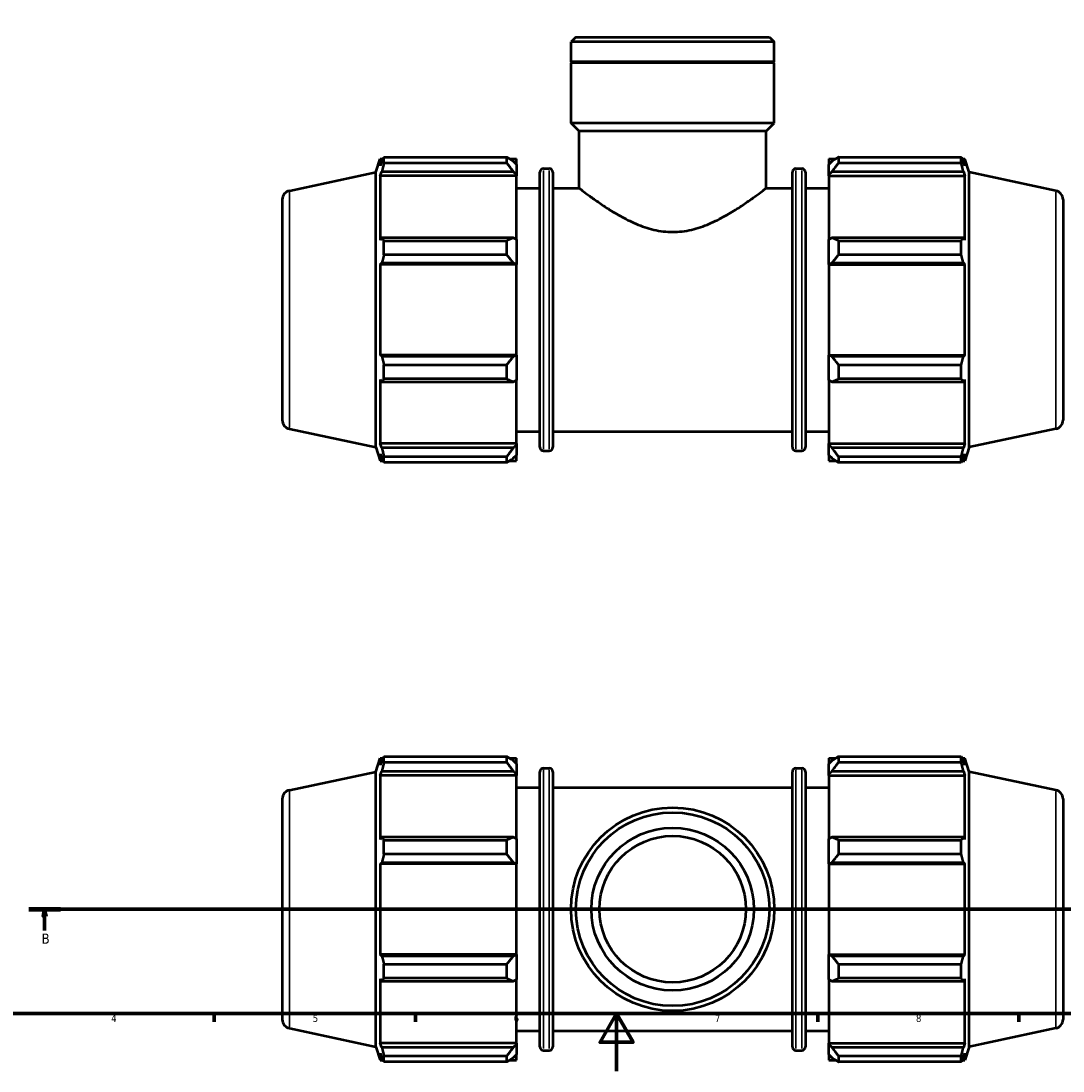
# Model space of a CAD drawing. Header units: millimetres. Extents: x 0 to 931, y 0 to 963.
# Tile 2 of 6: x 213 to 576, y 0 to 366. Entities that reach past the tile are written whole.
import ezdxf

# ---------------------------------------------------------------- set-up
doc = ezdxf.new("R2010")
doc.units = ezdxf.units.MM
doc.linetypes.add('CHAIN', pattern=[0.7087, 0.4724, -0.0591, 0.1181, -0.0591])
for name, color, linetype, lineweight in [('Border (ISO)', 7, 'Continuous', 70), ('Section Line (ISO)', 7, 'CHAIN', 70), ('Visible (ISO)', 7, 'Continuous', 50), ('Visible Narrow (ISO)', 7, 'Continuous', 35)]:
    doc.layers.add(name, color=color, linetype=linetype, lineweight=lineweight)
doc.styles.add('Label Text (ISO)', font='tahoma.ttf')
doc.styles.add('Note Text (ISO)', font='tahoma.ttf')

# ---------------------------------------------------------------- blocks, each defined once
blk = doc.blocks.new('Borders Default Border')
at = {"layer": 'Border (ISO)'}
for p, q in [((280.33, 20), (280.33, 17.1)), ((350.42, 20), (350.42, 17.1)), ((490.58, 20), (490.58, 17.1)), ((560.67, 20), (560.67, 17.1))]:
    blk.add_line(p, q, dxfattribs=at)
at = {"layer": 'Border (ISO)', "flags": 128}
for points in [[(20, 20), (20, 574), (821, 574), (821, 20), (20, 20)], [(420.5, 0), (420.5, 20), (414.73, 10), (426.27, 10), (420.5, 20)]]:
    blk.add_lwpolyline(points, dxfattribs=at)
at = {"layer": 'Border (ISO)', "color": 232, "true_color": 0xca0064, "char_height": 2.5, "attachment_point": 7, "style": 'Note Text (ISO)'}
for s, insert in [('4', (244.42, 17.1)), ('5', (314.64, 17.05)), ('6', (384.66, 17.05)), ('7', (454.77, 17.1)), ('8', (524.81, 17.04))]:
    blk.add_mtext(s, dxfattribs=dict(at, insert=insert))
blk = doc.blocks.new('2dTransSection0')
at = {"layer": 'Section Line (ISO)', "linetype": 'CHAIN'}
blk.add_line((215.75, 56.35), (673.79, 56.35), dxfattribs=at)
at = {"layer": 'Section Line (ISO)', "linetype": 'Continuous', "lineweight": 140}
for p, q in [((215.75, 56.35), (226.71, 56.35)), ((662.83, 56.35), (673.79, 56.35))]:
    blk.add_line(p, q, dxfattribs=at)
at = {"layer": 'Section Line (ISO)', "linetype": 'Continuous'}
for p, q in [((221.23, 56.35), (220.73, 53.85)), ((221.23, 53.85), (221.23, 56.35)), ((221.73, 53.85), (221.23, 56.35)), ((668.31, 56.35), (667.81, 53.85)), ((668.31, 53.85), (668.31, 56.35)), ((668.81, 53.85), (668.31, 56.35)), ((220.73, 53.85), (221.73, 53.85)), ((221.23, 48.93), (221.23, 53.85)), ((667.81, 53.85), (668.81, 53.85)), ((668.31, 48.93), (668.31, 53.85))]:
    blk.add_line(p, q, dxfattribs=at)
at = {"layer": 'Section Line (ISO)', "linetype": 'Continuous', "flags": 128}
for points in [[(221.73, 53.85), (221.23, 56.35), (220.73, 53.85), (221.73, 53.85)], [(668.81, 53.85), (668.31, 56.35), (667.81, 53.85), (668.81, 53.85)]]:
    blk.add_lwpolyline(points, dxfattribs=at)
at = {"layer": 'Section Line (ISO)'}
for points in [[(221.73, 53.85), (221.23, 56.35), (220.73, 53.85), (221.73, 53.85)], [(668.81, 53.85), (668.31, 56.35), (667.81, 53.85), (668.81, 53.85)]]:
    blk.add_solid(points, dxfattribs=at)
at = {"layer": 'Section Line (ISO)', "char_height": 3.5, "attachment_point": 7, "style": 'Label Text (ISO)'}
for insert in [(220.16, 44.35), (667.24, 44.35)]:
    blk.add_mtext('B', dxfattribs=dict(at, insert=insert))

msp = doc.modelspace()

# ---------------------------------------------------------------- linework, layer by layer
at = {"layer": 'Visible (ISO)'}
for p, q in [((406.321, 360.098), (404.621, 358.398)), ((404.621, 351.398), (404.621, 358.398)), ((475.441, 358.398), (404.621, 358.398)), ((406.321, 360.098), (473.742, 360.098)), ((473.742, 360.098), (475.441, 358.398)), ((475.441, 351.398), (475.441, 358.398)), ((475.441, 351.398), (404.621, 351.398)), ((404.921, 351.098), (404.621, 351.398)), ((475.441, 351.098), (404.621, 351.098)), ((404.621, 330.098), (404.621, 351.098)), ((475.141, 351.098), (475.441, 351.398)), ((475.441, 330.098), (475.441, 351.098)), ((475.441, 330.098), (404.621, 330.098)), ((407.454, 327.265), (404.621, 330.098)), ((472.608, 327.265), (475.441, 330.098)), ((472.608, 327.265), (407.454, 327.265)), ((407.454, 307.473), (407.454, 327.265)), ((472.608, 307.473), (472.608, 327.265)), ((339.469, 318.261), (382.241, 318.261)), ((339.469, 316.218), (339.469, 318.261)), ((382.241, 316.218), (382.241, 318.261)), ((497.821, 318.261), (497.821, 316.218)), ((497.821, 318.261), (540.593, 318.261)), ((540.593, 316.218), (540.593, 318.261)), ((336.671, 312.986), (338.184, 317.643)), ((338.184, 317.643), (338.184, 315.211)), ((338.184, 317.643), (339.15, 317.643)), ((338.735, 316.828), (338.184, 315.211)), ((382.241, 316.218), (339.469, 316.218)), ((383.226, 317.643), (385.631, 317.643)), ((385.631, 315.75), (384.501, 316.828)), ((385.631, 315.75), (385.631, 317.643)), ((385.631, 315.75), (385.631, 312.207)), ((494.431, 317.643), (494.431, 315.75)), ((494.431, 317.643), (496.837, 317.643)), ((495.561, 316.828), (494.431, 315.75)), ((494.431, 312.207), (494.431, 315.75)), ((540.593, 316.218), (497.821, 316.218)), ((540.913, 317.643), (541.878, 317.643)), ((541.878, 315.211), (541.327, 316.828)), ((541.878, 315.211), (541.878, 317.643)), ((543.391, 312.986), (541.878, 317.643)), ((306.526, 306.579), (336.671, 312.986)), ((336.671, 217.21), (336.671, 312.986)), ((338.184, 311.706), (338.735, 313.21)), ((338.184, 311.706), (338.184, 289.361)), ((385.631, 311.706), (338.184, 311.706)), ((338.735, 313.21), (384.501, 313.21)), ((384.501, 313.21), (385.631, 312.207)), ((385.631, 312.207), (385.631, 311.706)), ((385.631, 289.622), (385.631, 311.706)), ((393.791, 217.203), (393.791, 312.993)), ((395.051, 314.253), (397.065, 314.253)), ((398.325, 312.993), (398.325, 217.203)), ((481.738, 217.203), (481.738, 312.993)), ((482.998, 314.253), (485.011, 314.253)), ((486.271, 312.993), (486.271, 217.203)), ((494.431, 312.207), (495.561, 313.21)), ((494.431, 311.706), (494.431, 312.207)), ((494.431, 311.706), (494.431, 289.622)), ((494.431, 311.706), (541.878, 311.706)), ((495.561, 313.21), (541.327, 313.21)), ((541.327, 313.21), (541.878, 311.706)), ((541.878, 289.361), (541.878, 311.706)), ((543.391, 217.21), (543.391, 312.986)), ((573.536, 306.579), (543.391, 312.986)), ((385.631, 307.473), (393.791, 307.473)), ((398.325, 307.473), (407.454, 307.473)), ((472.608, 307.473), (481.738, 307.473)), ((486.271, 307.473), (494.431, 307.473)), ((304.031, 303.497), (304.031, 226.699)), ((576.031, 303.497), (576.031, 226.699)), ((338.735, 290.143), (338.184, 289.361)), ((384.501, 290.143), (338.735, 290.143)), ((339.469, 284.229), (339.469, 289.162)), ((339.469, 289.162), (382.241, 289.162)), ((382.241, 284.229), (382.241, 289.162)), ((385.631, 289.622), (384.501, 290.143)), ((385.631, 289.622), (385.631, 281.069)), ((495.561, 290.143), (494.431, 289.622)), ((494.431, 281.069), (494.431, 289.622)), ((541.327, 290.143), (495.561, 290.143)), ((497.821, 289.162), (497.821, 284.229)), ((497.821, 289.162), (540.593, 289.162)), ((540.593, 284.229), (540.593, 289.162)), ((541.878, 289.361), (541.327, 290.143)), ((382.241, 284.229), (339.469, 284.229)), ((540.593, 284.229), (497.821, 284.229)), ((338.184, 280.899), (338.735, 281.408)), ((385.631, 280.899), (338.184, 280.899)), ((338.184, 280.899), (338.184, 249.298)), ((338.735, 281.408), (384.501, 281.408)), ((384.501, 281.408), (385.631, 281.069)), ((385.631, 281.069), (385.631, 280.899)), ((385.631, 249.298), (385.631, 280.899)), ((494.431, 281.069), (495.561, 281.408)), ((494.431, 280.899), (494.431, 281.069)), ((494.431, 280.899), (494.431, 249.298)), ((494.431, 280.899), (541.878, 280.899)), ((495.561, 281.408), (541.327, 281.408)), ((541.327, 281.408), (541.878, 280.899)), ((541.878, 249.298), (541.878, 280.899)), ((338.735, 248.788), (338.184, 249.298)), ((385.631, 249.298), (338.184, 249.298)), ((384.501, 248.788), (338.735, 248.788)), ((385.631, 249.128), (384.501, 248.788)), ((385.631, 249.298), (385.631, 249.128)), ((385.631, 249.128), (385.631, 240.575)), ((494.431, 249.128), (494.431, 249.298)), ((494.431, 249.298), (541.878, 249.298)), ((495.561, 248.788), (494.431, 249.128)), ((494.431, 240.575), (494.431, 249.128)), ((541.327, 248.788), (495.561, 248.788)), ((541.878, 249.298), (541.327, 248.788)), ((339.469, 241.034), (339.469, 245.967)), ((339.469, 245.967), (382.241, 245.967)), ((382.241, 241.034), (382.241, 245.967)), ((497.821, 245.967), (497.821, 241.034)), ((497.821, 245.967), (540.593, 245.967)), ((540.593, 241.034), (540.593, 245.967)), ((338.184, 240.836), (338.735, 240.053)), ((338.184, 240.836), (338.184, 218.49)), ((338.735, 240.053), (384.501, 240.053)), ((382.241, 241.034), (339.469, 241.034)), ((384.501, 240.053), (385.631, 240.575)), ((385.631, 218.49), (385.631, 240.575)), ((494.431, 240.575), (495.561, 240.053)), ((494.431, 240.575), (494.431, 218.49)), ((495.561, 240.053), (541.327, 240.053)), ((540.593, 241.034), (497.821, 241.034)), ((541.327, 240.053), (541.878, 240.836)), ((541.878, 218.49), (541.878, 240.836)), ((306.526, 223.618), (336.671, 217.21)), ((573.536, 223.618), (543.391, 217.21)), ((385.631, 222.723), (393.791, 222.723)), ((398.325, 222.723), (481.738, 222.723)), ((486.271, 222.723), (494.431, 222.723)), ((336.671, 217.21), (338.184, 212.553)), ((338.735, 216.987), (338.184, 218.49)), ((385.631, 218.49), (338.184, 218.49)), ((384.501, 216.987), (338.735, 216.987)), ((385.631, 217.989), (384.501, 216.987)), ((385.631, 218.49), (385.631, 217.989)), ((385.631, 217.989), (385.631, 214.446)), ((395.051, 215.943), (397.065, 215.943)), ((482.998, 215.943), (485.011, 215.943)), ((494.431, 217.989), (494.431, 218.49)), ((494.431, 218.49), (541.878, 218.49)), ((494.431, 214.446), (494.431, 217.989)), ((495.561, 216.987), (494.431, 217.989)), ((541.327, 216.987), (495.561, 216.987)), ((541.878, 218.49), (541.327, 216.987)), ((543.391, 217.21), (541.878, 212.553)), ((338.184, 214.985), (338.735, 213.369)), ((338.184, 214.985), (338.184, 212.553)), ((338.184, 212.553), (339.15, 212.553)), ((339.469, 211.936), (339.469, 213.979)), ((339.469, 213.979), (382.241, 213.979)), ((382.241, 211.936), (382.241, 213.979)), ((383.226, 212.553), (385.631, 212.553)), ((384.501, 213.369), (385.631, 214.446)), ((385.631, 212.553), (385.631, 214.446)), ((494.431, 214.446), (495.561, 213.369)), ((494.431, 214.446), (494.431, 212.553)), ((494.431, 212.553), (496.837, 212.553)), ((497.821, 213.979), (497.821, 211.936)), ((497.821, 213.979), (540.593, 213.979)), ((540.593, 211.936), (540.593, 213.979)), ((540.913, 212.553), (541.878, 212.553)), ((541.327, 213.369), (541.878, 214.985)), ((541.878, 212.553), (541.878, 214.985)), ((382.241, 211.936), (339.469, 211.936)), ((540.593, 211.936), (497.821, 211.936)), ((336.671, 104.237), (338.184, 108.895)), ((338.184, 108.895), (338.184, 106.463)), ((338.184, 108.895), (339.15, 108.895)), ((338.735, 108.079), (338.184, 106.463)), ((339.469, 107.469), (339.469, 109.512)), ((339.469, 109.512), (382.241, 109.512)), ((382.241, 107.469), (339.469, 107.469)), ((382.241, 107.469), (382.241, 109.512)), ((383.226, 108.895), (385.631, 108.895)), ((385.631, 107.002), (384.501, 108.079)), ((385.631, 107.002), (385.631, 108.895)), ((385.631, 107.002), (385.631, 103.459)), ((494.431, 108.895), (494.431, 107.002)), ((494.431, 108.895), (496.837, 108.895)), ((495.561, 108.079), (494.431, 107.002)), ((494.431, 103.459), (494.431, 107.002)), ((497.821, 109.512), (497.821, 107.469)), ((497.821, 109.512), (540.593, 109.512)), ((540.593, 107.469), (497.821, 107.469)), ((540.593, 107.469), (540.593, 109.512)), ((540.913, 108.895), (541.878, 108.895)), ((541.878, 106.463), (541.327, 108.079)), ((541.878, 106.463), (541.878, 108.895)), ((543.391, 104.237), (541.878, 108.895)), ((306.526, 97.83), (336.671, 104.237)), ((336.671, 8.462), (336.671, 104.237)), ((338.184, 102.958), (338.735, 104.461)), ((385.631, 102.958), (338.184, 102.958)), ((338.184, 102.958), (338.184, 80.612)), ((338.735, 104.461), (384.501, 104.461)), ((384.501, 104.461), (385.631, 103.459)), ((385.631, 103.459), (385.631, 102.958)), ((385.631, 80.873), (385.631, 102.958)), ((393.791, 8.455), (393.791, 104.245)), ((395.051, 105.505), (397.065, 105.505)), ((398.325, 104.245), (398.325, 8.455)), ((481.738, 8.455), (481.738, 104.245)), ((482.998, 105.505), (485.011, 105.505)), ((486.271, 104.245), (486.271, 8.455)), ((494.431, 103.459), (495.561, 104.461)), ((494.431, 102.958), (494.431, 103.459)), ((494.431, 102.958), (494.431, 80.873)), ((494.431, 102.958), (541.878, 102.958)), ((495.561, 104.461), (541.327, 104.461)), ((541.327, 104.461), (541.878, 102.958)), ((541.878, 80.612), (541.878, 102.958)), ((543.391, 8.462), (543.391, 104.237)), ((573.536, 97.83), (543.391, 104.237)), ((385.631, 98.725), (393.791, 98.725)), ((398.325, 98.725), (481.738, 98.725)), ((486.271, 98.725), (494.431, 98.725)), ((304.031, 94.749), (304.031, 17.95)), ((576.031, 94.749), (576.031, 17.95)), ((338.735, 81.395), (338.184, 80.612)), ((384.501, 81.395), (338.735, 81.395)), ((385.631, 80.873), (384.501, 81.395)), ((385.631, 80.873), (385.631, 72.32)), ((495.561, 81.395), (494.431, 80.873)), ((494.431, 72.32), (494.431, 80.873)), ((541.327, 81.395), (495.561, 81.395)), ((541.878, 80.612), (541.327, 81.395)), ((339.469, 75.481), (339.469, 80.413)), ((339.469, 80.413), (382.241, 80.413)), ((382.241, 75.481), (382.241, 80.413)), ((497.821, 80.413), (497.821, 75.481)), ((497.821, 80.413), (540.593, 80.413)), ((540.593, 75.481), (540.593, 80.413)), ((382.241, 75.481), (339.469, 75.481)), ((540.593, 75.481), (497.821, 75.481)), ((338.184, 72.15), (338.735, 72.66)), ((385.631, 72.15), (338.184, 72.15)), ((338.184, 72.15), (338.184, 40.549)), ((338.735, 72.66), (384.501, 72.66)), ((384.501, 72.66), (385.631, 72.32)), ((385.631, 72.32), (385.631, 72.15)), ((385.631, 40.549), (385.631, 72.15)), ((494.431, 72.32), (495.561, 72.66)), ((494.431, 72.15), (494.431, 72.32)), ((494.431, 72.15), (494.431, 40.549)), ((494.431, 72.15), (541.878, 72.15)), ((495.561, 72.66), (541.327, 72.66)), ((541.327, 72.66), (541.878, 72.15)), ((541.878, 40.549), (541.878, 72.15)), ((338.735, 40.039), (338.184, 40.549)), ((385.631, 40.549), (338.184, 40.549)), ((385.631, 40.379), (384.501, 40.039)), ((385.631, 40.549), (385.631, 40.379)), ((385.631, 40.379), (385.631, 31.826)), ((494.431, 40.379), (494.431, 40.549)), ((494.431, 40.549), (541.878, 40.549)), ((494.431, 31.826), (494.431, 40.379)), ((495.561, 40.039), (494.431, 40.379)), ((541.878, 40.549), (541.327, 40.039)), ((384.501, 40.039), (338.735, 40.039)), ((339.469, 37.218), (382.241, 37.218)), ((339.469, 32.286), (339.469, 37.218)), ((382.241, 32.286), (382.241, 37.218)), ((541.327, 40.039), (495.561, 40.039)), ((497.821, 37.218), (497.821, 32.286)), ((497.821, 37.218), (540.593, 37.218)), ((540.593, 32.286), (540.593, 37.218)), ((338.184, 32.087), (338.184, 9.742)), ((338.184, 32.087), (338.735, 31.304)), ((338.735, 31.304), (384.501, 31.304)), ((382.241, 32.286), (339.469, 32.286)), ((384.501, 31.304), (385.631, 31.826)), ((385.631, 9.742), (385.631, 31.826)), ((494.431, 31.826), (494.431, 9.742)), ((494.431, 31.826), (495.561, 31.304)), ((495.561, 31.304), (541.327, 31.304)), ((540.593, 32.286), (497.821, 32.286)), ((541.327, 31.304), (541.878, 32.087)), ((541.878, 9.742), (541.878, 32.087)), ((306.526, 14.869), (336.671, 8.462)), ((573.536, 14.869), (543.391, 8.462)), ((385.631, 13.975), (393.791, 13.975)), ((398.325, 13.975), (481.738, 13.975)), ((486.271, 13.975), (494.431, 13.975)), ((336.671, 8.462), (338.184, 3.805)), ((338.735, 8.238), (338.184, 9.742)), ((385.631, 9.742), (338.184, 9.742)), ((384.501, 8.238), (338.735, 8.238)), ((385.631, 9.24), (384.501, 8.238)), ((385.631, 9.742), (385.631, 9.24)), ((385.631, 9.24), (385.631, 5.698)), ((494.431, 9.24), (494.431, 9.742)), ((494.431, 9.742), (541.878, 9.742)), ((494.431, 5.698), (494.431, 9.24)), ((495.561, 8.238), (494.431, 9.24)), ((541.327, 8.238), (495.561, 8.238)), ((541.878, 9.742), (541.327, 8.238)), ((543.391, 8.462), (541.878, 3.805)), ((338.184, 6.237), (338.735, 4.62)), ((338.184, 6.237), (338.184, 3.805)), ((338.184, 3.805), (339.15, 3.805)), ((339.469, 3.187), (339.469, 5.23)), ((339.469, 5.23), (382.241, 5.23)), ((382.241, 3.187), (382.241, 5.23)), ((383.226, 3.805), (385.631, 3.805)), ((384.501, 4.62), (385.631, 5.698)), ((385.631, 3.805), (385.631, 5.698)), ((395.051, 7.195), (397.065, 7.195)), ((482.998, 7.195), (485.011, 7.195)), ((494.431, 5.698), (494.431, 3.805)), ((494.431, 5.698), (495.561, 4.62)), ((494.431, 3.805), (496.837, 3.805)), ((497.821, 5.23), (497.821, 3.187)), ((497.821, 5.23), (540.593, 5.23)), ((540.593, 3.187), (540.593, 5.23)), ((540.913, 3.805), (541.878, 3.805)), ((541.327, 4.62), (541.878, 6.237)), ((541.878, 3.805), (541.878, 6.237)), ((382.241, 3.187), (339.469, 3.187)), ((540.593, 3.187), (497.821, 3.187))]:
    msp.add_line(p, q, dxfattribs=at)
for radius in [35.41, 33.71, 28.328, 25.515]:
    msp.add_circle((440.031, 56.35), radius, dxfattribs=at)
for centre, radius, start, end in [((395.051, 312.993), 1.26, 90, 180), ((397.065, 312.993), 1.26, 0, 90), ((482.998, 312.993), 1.26, 90, 180), ((485.011, 312.993), 1.26, 0, 90), ((307.181, 303.497), 3.15, 102, 180), ((572.881, 303.497), 3.15, 0, 78), ((307.181, 226.699), 3.15, 180, 258), ((572.881, 226.699), 3.15, 282, 0), ((395.051, 217.203), 1.26, 180, 270), ((397.065, 217.203), 1.26, 270, 0), ((482.998, 217.203), 1.26, 180, 270), ((485.011, 217.203), 1.26, 270, 0), ((395.051, 104.245), 1.26, 90, 180), ((397.065, 104.245), 1.26, 0, 90), ((482.998, 104.245), 1.26, 90, 180), ((485.011, 104.245), 1.26, 0, 90), ((307.181, 94.749), 3.15, 102, 180), ((572.881, 94.749), 3.15, 0, 78), ((307.181, 17.95), 3.15, 180, 258), ((572.881, 17.95), 3.15, 282, 0), ((395.051, 8.455), 1.26, 180, 270), ((397.065, 8.455), 1.26, 270, 0), ((482.998, 8.455), 1.26, 180, 270), ((485.011, 8.455), 1.26, 270, 0)]:
    msp.add_arc(centre, radius, start, end, dxfattribs=at)
for points, weights in [([(338.735, 316.828), (339.088, 317.53), (339.469, 318.261)], [1.00275534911, 1.00178570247, 1]), ([(384.501, 316.828), (383.416, 317.53), (382.241, 318.261)], [1.00553892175, 1.01056952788, 1.01479621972]), ([(497.821, 318.261), (496.646, 317.53), (495.561, 316.828)], [1.01479621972, 1.01056952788, 1.00553892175]), ([(540.593, 318.261), (540.975, 317.53), (541.327, 316.828)], [1, 1.00178570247, 1.00275534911]), ([(339.469, 316.218), (339.088, 314.683), (338.735, 313.21)], [1, 1.00178570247, 1.00275534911]), ([(382.241, 316.218), (383.416, 314.683), (384.501, 313.21)], [1.01479621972, 1.01056952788, 1.00553892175]), ([(495.561, 313.21), (496.646, 314.683), (497.821, 316.218)], [1.00553892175, 1.01056952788, 1.01479621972]), ([(541.327, 313.21), (540.975, 314.683), (540.593, 316.218)], [1.00275534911, 1.00178570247, 1]), ([(338.735, 290.143), (339.088, 289.663), (339.469, 289.162)], [1.00275534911, 1.00178570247, 1]), ([(384.501, 290.143), (383.416, 289.663), (382.241, 289.162)], [1.00553892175, 1.01056952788, 1.01479621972]), ([(497.821, 289.162), (496.646, 289.663), (495.561, 290.143)], [1.01479621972, 1.01056952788, 1.00553892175]), ([(540.593, 289.162), (540.975, 289.663), (541.327, 290.143)], [1, 1.00178570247, 1.00275534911]), ([(339.469, 284.229), (339.088, 282.79), (338.735, 281.408)], [1, 1.00178570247, 1.00275534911]), ([(382.241, 284.229), (383.416, 282.79), (384.501, 281.408)], [1.01479621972, 1.01056952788, 1.00553892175]), ([(495.561, 281.408), (496.646, 282.79), (497.821, 284.229)], [1.00553892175, 1.01056952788, 1.01479621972]), ([(541.327, 281.408), (540.975, 282.79), (540.593, 284.229)], [1.00275534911, 1.00178570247, 1]), ([(338.735, 248.788), (339.088, 247.406), (339.469, 245.967)], [1.00275534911, 1.00178570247, 1]), ([(384.501, 248.788), (383.416, 247.406), (382.241, 245.967)], [1.00553892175, 1.01056952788, 1.01479621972]), ([(497.821, 245.967), (496.646, 247.406), (495.561, 248.788)], [1.01479621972, 1.01056952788, 1.00553892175]), ([(540.593, 245.967), (540.975, 247.406), (541.327, 248.788)], [1, 1.00178570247, 1.00275534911]), ([(339.469, 241.034), (339.088, 240.534), (338.735, 240.053)], [1, 1.00178570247, 1.00275534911]), ([(382.241, 241.034), (383.416, 240.534), (384.501, 240.053)], [1.01479621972, 1.01056952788, 1.00553892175]), ([(495.561, 240.053), (496.646, 240.534), (497.821, 241.034)], [1.00553892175, 1.01056952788, 1.01479621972]), ([(541.327, 240.053), (540.975, 240.534), (540.593, 241.034)], [1.00275534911, 1.00178570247, 1]), ([(338.735, 216.987), (339.088, 215.513), (339.469, 213.979)], [1.00275534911, 1.00178570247, 1]), ([(384.501, 216.987), (383.416, 215.513), (382.241, 213.979)], [1.00553892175, 1.01056952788, 1.01479621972]), ([(497.821, 213.979), (496.646, 215.513), (495.561, 216.987)], [1.01479621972, 1.01056952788, 1.00553892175]), ([(540.593, 213.979), (540.975, 215.513), (541.327, 216.987)], [1, 1.00178570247, 1.00275534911]), ([(339.469, 211.936), (339.088, 212.667), (338.735, 213.369)], [1, 1.00178570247, 1.00275534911]), ([(382.241, 211.936), (383.416, 212.667), (384.501, 213.369)], [1.01479621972, 1.01056952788, 1.00553892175]), ([(495.561, 213.369), (496.646, 212.667), (497.821, 211.936)], [1.00553892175, 1.01056952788, 1.01479621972]), ([(541.327, 213.369), (540.975, 212.667), (540.593, 211.936)], [1.00275534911, 1.00178570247, 1]), ([(338.735, 108.079), (339.088, 108.781), (339.469, 109.512)], [1.00275534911, 1.00178570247, 1]), ([(339.469, 107.469), (339.088, 105.934), (338.735, 104.461)], [1, 1.00178570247, 1.00275534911]), ([(384.501, 108.079), (383.416, 108.781), (382.241, 109.512)], [1.00553892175, 1.01056952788, 1.01479621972]), ([(382.241, 107.469), (383.416, 105.934), (384.501, 104.461)], [1.01479621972, 1.01056952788, 1.00553892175]), ([(497.821, 109.512), (496.646, 108.781), (495.561, 108.079)], [1.01479621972, 1.01056952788, 1.00553892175]), ([(495.561, 104.461), (496.646, 105.934), (497.821, 107.469)], [1.00553892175, 1.01056952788, 1.01479621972]), ([(540.593, 109.512), (540.975, 108.781), (541.327, 108.079)], [1, 1.00178570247, 1.00275534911]), ([(541.327, 104.461), (540.975, 105.934), (540.593, 107.469)], [1.00275534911, 1.00178570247, 1]), ([(338.735, 81.395), (339.088, 80.914), (339.469, 80.413)], [1.00275534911, 1.00178570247, 1]), ([(384.501, 81.395), (383.416, 80.914), (382.241, 80.413)], [1.00553892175, 1.01056952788, 1.01479621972]), ([(497.821, 80.413), (496.646, 80.914), (495.561, 81.395)], [1.01479621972, 1.01056952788, 1.00553892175]), ([(540.593, 80.413), (540.975, 80.914), (541.327, 81.395)], [1, 1.00178570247, 1.00275534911]), ([(339.469, 75.481), (339.088, 74.042), (338.735, 72.66)], [1, 1.00178570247, 1.00275534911]), ([(382.241, 75.481), (383.416, 74.042), (384.501, 72.66)], [1.01479621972, 1.01056952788, 1.00553892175]), ([(495.561, 72.66), (496.646, 74.042), (497.821, 75.481)], [1.00553892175, 1.01056952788, 1.01479621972]), ([(541.327, 72.66), (540.975, 74.042), (540.593, 75.481)], [1.00275534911, 1.00178570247, 1]), ([(338.735, 40.039), (339.088, 38.658), (339.469, 37.218)], [1.00275534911, 1.00178570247, 1]), ([(384.501, 40.039), (383.416, 38.658), (382.241, 37.218)], [1.00553892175, 1.01056952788, 1.01479621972]), ([(497.821, 37.218), (496.646, 38.658), (495.561, 40.039)], [1.01479621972, 1.01056952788, 1.00553892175]), ([(540.593, 37.218), (540.975, 38.658), (541.327, 40.039)], [1, 1.00178570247, 1.00275534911]), ([(339.469, 32.286), (339.088, 31.785), (338.735, 31.304)], [1, 1.00178570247, 1.00275534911]), ([(382.241, 32.286), (383.416, 31.785), (384.501, 31.304)], [1.01479621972, 1.01056952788, 1.00553892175]), ([(495.561, 31.304), (496.646, 31.785), (497.821, 32.286)], [1.00553892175, 1.01056952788, 1.01479621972]), ([(541.327, 31.304), (540.975, 31.785), (540.593, 32.286)], [1.00275534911, 1.00178570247, 1]), ([(338.735, 8.238), (339.088, 6.765), (339.469, 5.23)], [1.00275534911, 1.00178570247, 1]), ([(384.501, 8.238), (383.416, 6.765), (382.241, 5.23)], [1.00553892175, 1.01056952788, 1.01479621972]), ([(497.821, 5.23), (496.646, 6.765), (495.561, 8.238)], [1.01479621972, 1.01056952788, 1.00553892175]), ([(540.593, 5.23), (540.975, 6.765), (541.327, 8.238)], [1, 1.00178570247, 1.00275534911]), ([(339.469, 3.187), (339.088, 3.918), (338.735, 4.62)], [1, 1.00178570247, 1.00275534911]), ([(382.241, 3.187), (383.416, 3.918), (384.501, 4.62)], [1.01479621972, 1.01056952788, 1.00553892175]), ([(495.561, 4.62), (496.646, 3.918), (497.821, 3.187)], [1.00553892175, 1.01056952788, 1.01479621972]), ([(541.327, 4.62), (540.975, 3.918), (540.593, 3.187)], [1.00275534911, 1.00178570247, 1])]:
    msp.add_rational_spline(points, weights, degree=2, dxfattribs=at)
for points, knots in [([(407.454, 307.473), (407.454, 307.473), (407.67, 307.307), (408.544, 306.64), (409.202, 306.141), (410.899, 304.882), (411.939, 304.121), (414.298, 302.46), (415.615, 301.559), (418.411, 299.749), (420, 298.767), (423.46, 296.83), (425.33, 295.877), (429.274, 294.2), (431.352, 293.477), (435.63, 292.474), (437.83, 292.197), (440.031, 292.197)], [15.6537757, 15.6537757, 15.6537757, 15.6537757, 16.2979802, 16.2979802, 16.9421848, 16.9421848, 17.5863893, 17.5863893, 18.2305939, 18.2305939, 18.8908707, 18.8908707, 19.5511474, 19.5511474, 20.2114241, 20.2114241, 20.8717009, 20.8717009, 20.8717009, 20.8717009]), ([(440.031, 292.197), (442.232, 292.197), (444.433, 292.474), (448.71, 293.477), (450.788, 294.2), (454.733, 295.877), (456.603, 296.83), (460.062, 298.767), (461.652, 299.749), (464.447, 301.559), (465.765, 302.46), (468.123, 304.121), (469.164, 304.882), (470.861, 306.141), (471.519, 306.64), (472.393, 307.307), (472.608, 307.473), (472.608, 307.473)], [0, 0, 0, 0, 0.6602767, 0.6602767, 1.3205535, 1.3205535, 1.9808302, 1.9808302, 2.641107, 2.641107, 3.2853115, 3.2853115, 3.9295161, 3.9295161, 4.5737207, 4.5737207, 5.2179252, 5.2179252, 5.2179252, 5.2179252])]:
    msp.add_open_spline(points, degree=3, knots=knots, dxfattribs=at)
at = {"layer": 'Visible Narrow (ISO)'}
for p, q in [((395.051, 313.648), (395.051, 216.548)), ((397.065, 216.548), (397.065, 313.648)), ((482.998, 313.648), (482.998, 216.548)), ((485.011, 216.548), (485.011, 313.648)), ((306.526, 224.129), (306.526, 306.068)), ((573.536, 224.129), (573.536, 306.068)), ((395.051, 104.899), (395.051, 7.8)), ((397.065, 7.8), (397.065, 104.899)), ((482.998, 104.899), (482.998, 7.8)), ((485.011, 7.8), (485.011, 104.899)), ((306.526, 15.38), (306.526, 97.319)), ((573.536, 15.38), (573.536, 97.319))]:
    msp.add_line(p, q, dxfattribs=at)

# ---------------------------------------------------------------- block references
msp.add_blockref('Borders Default Border', (0, 0))
at = {"layer": 'Section Line (ISO)'}
msp.add_blockref('2dTransSection0', (0, 0), dxfattribs=at)

doc.saveas('drawing.dxf')
